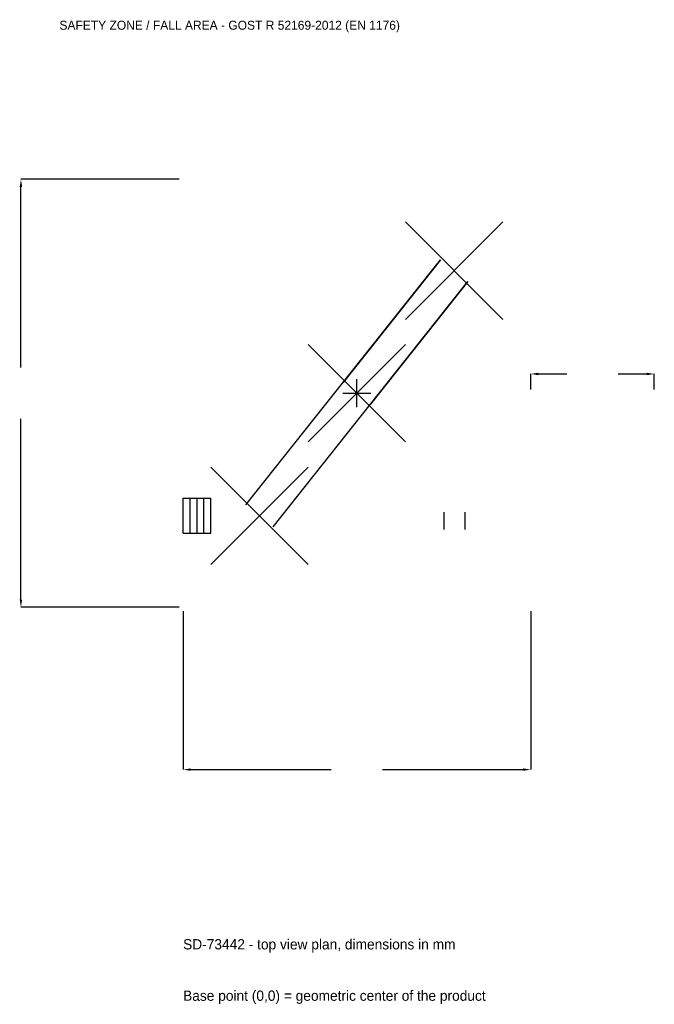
# Model space of a CAD drawing. Extents: x -5045 to 4450, y -9134 to 5584.
import ezdxf

# ---------------------------------------------------------------- set-up
doc = ezdxf.new("R2010")
doc.units = 0
for name, color, linetype in [('GP_MAF_zona_bezopasnosti', 1, 'Continuous'), ('ZSK_DANNYE', 3, 'Continuous'), ('ZSK_KONTUR', 7, 'Continuous'), ('ZSK_RAZMERY', 8, 'Continuous')]:
    doc.layers.add(name, color=color, linetype=linetype)
doc.dimstyles.new('ORION', dxfattribs={"dimtxt": 192, "dimasz": 115.2, "dimexe": 1.25, "dimexo": 57.6, "dimtad": 1, "dimcen": 2.5, "dimazin": 3, "dimtfac": 1, "dimtmove": 0, "dimatfit": 3})

# ---------------------------------------------------------------- blocks, each defined once
blk = doc.blocks.new('_CLOSEDFILLED')
at = {"color": 0, "linetype": 'BYBLOCK'}
blk.add_solid([(-1, 0.16), (0, 0), (-1, -0.16)], dxfattribs=at)
blk = doc.blocks.new('*D1')
for p, q in [((-2600, -3257.6), (-2600, -5626)), ((2600, -3257.6), (2600, -5626)), ((-2484.8, -5626), (-384, -5626)), ((384, -5626), (2484.8, -5626))]:
    blk.add_line(p, q)
at = {"layer": 'Defpoints'}
for p in [(-2600, -3200), (2600, -3200), (-2600, -5626)]:
    blk.add_point(p, dxfattribs=at)
at = {"layer": 'ZSK_RAZMERY', "xscale": 115.19999999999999, "yscale": 115.19999999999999, "rotation": 180}
blk.add_blockref('_CLOSEDFILLED', (-2600, -5626), dxfattribs=at)
at = {"layer": 'ZSK_RAZMERY', "xscale": 115.19999999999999, "yscale": 115.19999999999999}
blk.add_blockref('_CLOSEDFILLED', (2600, -5626), dxfattribs=at)
blk = doc.blocks.new('*D2')
for p, q in [((-2657.6, 3200), (-5026, 3200)), ((-5026, 384), (-5026, 3084.8)), ((-5026, -3084.8), (-5026, -384)), ((-2657.6, -3200), (-5026, -3200))]:
    blk.add_line(p, q)
at = {"layer": 'Defpoints'}
for p in [(-2600, 3200), (-5026, -3200), (-2600, -3200)]:
    blk.add_point(p, dxfattribs=at)
at = {"layer": 'ZSK_RAZMERY', "xscale": 115.19999999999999, "yscale": 115.19999999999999}
for p, rotation in [((-5026, 3200), 90), ((-5026, -3200), 270)]:
    blk.add_blockref('_CLOSEDFILLED', p, dxfattribs=dict(at, rotation=rotation))
blk = doc.blocks.new('*D3')
for p, q in [((2600, 57.6), (2600, 288)), ((2715.2, 288), (3141, 288)), ((3909, 288), (4334.8, 288)), ((4450, 57.6), (4450, 288))]:
    blk.add_line(p, q)
at = {"layer": 'Defpoints'}
for p in [(2600, 288), (2600, 0), (4450, 0)]:
    blk.add_point(p, dxfattribs=at)
at = {"layer": 'ZSK_RAZMERY', "xscale": 115.19999999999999, "yscale": 115.19999999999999, "rotation": 180}
blk.add_blockref('_CLOSEDFILLED', (2600, 288), dxfattribs=at)
at = {"layer": 'ZSK_RAZMERY', "xscale": 115.19999999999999, "yscale": 115.19999999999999}
blk.add_blockref('_CLOSEDFILLED', (4450, 288), dxfattribs=at)
blk = doc.blocks.new('B1')
at = {"layer": 'ZSK_KONTUR'}
for p, q in [((728, 1104), (2184, 2560)), ((728, 2560), (2184, 1104)), ((-1661.174, -1668.936), (1250.826, 1995.064)), ((1250.826, 1995.064), (-205.174, 163.064)), ((-1250.826, -1995.064), (1661.174, 1668.936)), ((1661.174, 1668.936), (205.174, -163.064)), ((-728, -728), (728, 728)), ((-728, 728), (728, -728)), ((-2184, -2560), (-728, -1104)), ((-2184, -1104), (-728, -2560)), ((-2600, -1569.92), (-2184, -1569.92)), ((-2600, -2094.08), (-2600, -1569.92)), ((-2496, -2094.08), (-2496, -1569.92)), ((-2392, -2094.08), (-2392, -1569.92)), ((-2288, -2094.08), (-2288, -1569.92)), ((-2184, -2094.08), (-2184, -1569.92)), ((1298.752, -1776), (1298.752, -2038.08)), ((1613.248, -1776), (1613.248, -2038.08)), ((-2600, -2094.08), (-2184, -2094.08))]:
    blk.add_line(p, q, dxfattribs=at)
at = {"layer": 'ZSK_RAZMERY'}
for p, q in [((0, -208), (0, 208)), ((-208, 0), (208, 0))]:
    blk.add_line(p, q, dxfattribs=at)
at = {"layer": 'GP_MAF_zona_bezopasnosti', "color": 1}
blk.add_text('SAFETY ZONE / FALL AREA - GOST R 52169-2012 (EN 1176)', height=134.4, dxfattribs=at).set_placement((-4450, 5434))
at = {"layer": 'ZSK_RAZMERY'}
dim = blk.add_linear_dim(base=(-5026, -3200), p1=(-2600, -3200), p2=(-2600, 3200), angle=90, dimstyle='ORION', dxfattribs=at)
dim.commit()
dim.dimension.update_dxf_attribs({"geometry": '*D2', "text_midpoint": (-5026, 0)})
for base, p1, p2, picture, middle in [((2600, 288), (2600, 0), (4450, 0), '*D3', (3525, 288)), ((-2600, -5626), (-2600, -3200), (2600, -3200), '*D1', (0, -5626))]:
    dim = blk.add_linear_dim(base=base, p1=p1, p2=p2, dimstyle='ORION', dxfattribs=at)
    dim.commit()
    dim.dimension.update_dxf_attribs({"geometry": picture, "text_midpoint": middle})

msp = doc.modelspace()

# ---------------------------------------------------------------- block references
msp.add_blockref('B1', (0, 0))

# ---------------------------------------------------------------- texts
at = {"layer": 'ZSK_DANNYE', "color": 3}
msp.add_text('SD-73442 - top view plan, dimensions in mm', height=153.6, dxfattribs=at).set_placement((-2600, -8314))
at = {"layer": 'ZSK_DANNYE', "color": 7}
msp.add_text('Base point (0,0) = geometric center of the product', height=153.6, dxfattribs=at).set_placement((-2600, -9082))

doc.saveas('drawing.dxf')
